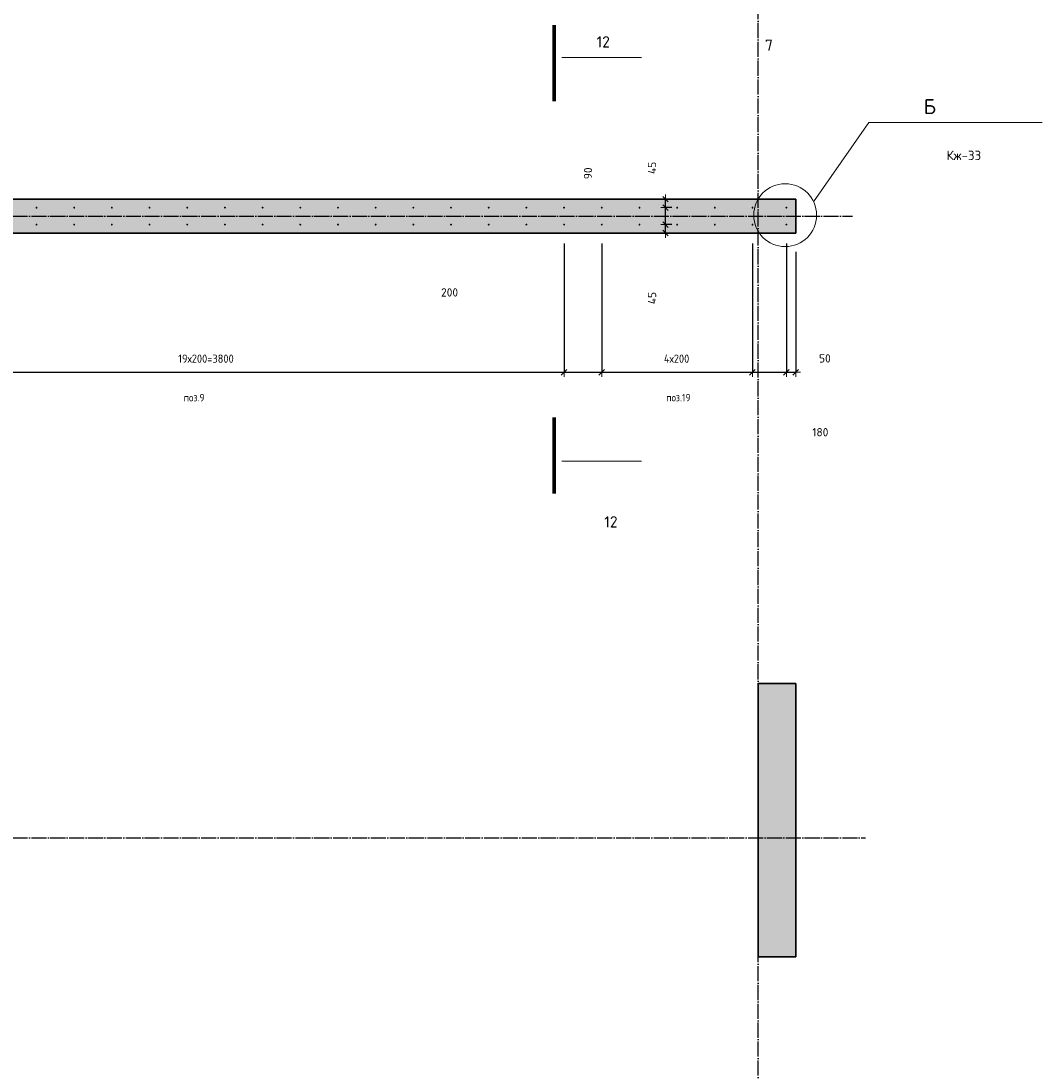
# Model space of a CAD drawing. Header units: millimetres. Extents: x -2995 to 60896, y -2809 to 57831.
# Tile 34 of 169: x 9987 to 15407, y 27163 to 32735. Entities that reach past the tile are written whole.
import ezdxf

# ---------------------------------------------------------------- set-up
doc = ezdxf.new("R2010")
doc.units = ezdxf.units.MM
doc.header["$PDMODE"] = 65
doc.linetypes.add('______11', pattern=[100, 80, -10, 0, -10])
doc.linetypes.add('______5', pattern=[220, 160, -20, 20, -20])
for name, color, linetype, lineweight in [('Standard', 7, 'Continuous', 25), ('Арм.стержн. вертикальными 1', 22, 'Continuous', 35), ('Обозначение разреза_ общее', 7, 'Continuous', 25), ('Размерная линия_ общее', 7, 'Continuous', 13)]:
    doc.layers.add(name, color=color, linetype=linetype, lineweight=lineweight)
doc.layers.add('Осевая линия_ общее', color=7, linetype='______5', lineweight=13, true_color=0xa0a0a0)
doc.styles.add('ISOCPEUR', font='ISOCPEUR')
doc.dimstyles.new('DIMSTYLE_16', dxfattribs={"dimtxt": 44, "dimasz": 50, "dimexe": 0, "dimexo": 0, "dimgap": 22, "dimtad": 0, "dimdec": 0, "dimrnd": 5, "dimzin": 12, "dimdsep": 46, "dimtxsty": 'ISOCPEUR', "dimblk1": 'ALL_ML_STRICH', "dimblk2": 'ALL_ML_STRICH', "dimsah": 1, "dimcen": 0, "dimclrd": 7, "dimclre": 256, "dimclrt": 7, "dimadec": 0, "dimazin": 0, "dimtfac": 1, "dimtdec": 0, "dimtix": 1, "dimtmove": 2, "dimatfit": 3, "dimfxl": 0, "dimtzin": 0, "dimlwd": 0, "dimlwe": -3, "dimarcsym": 0})
doc.dimstyles.new('DIMSTYLE_3', dxfattribs={"dimtxt": 44, "dimasz": 50, "dimexe": 0, "dimexo": 0, "dimgap": 22, "dimtad": 2, "dimdec": 0, "dimrnd": 5, "dimzin": 12, "dimdsep": 46, "dimtxsty": 'ISOCPEUR', "dimblk1": 'ALL_ML_STRICH', "dimblk2": 'ALL_ML_STRICH', "dimsah": 1, "dimcen": 0, "dimclrd": 7, "dimclre": 256, "dimclrt": 7, "dimadec": 0, "dimazin": 0, "dimtfac": 1, "dimtdec": 0, "dimtix": 1, "dimtmove": 2, "dimatfit": 3, "dimfxl": 0, "dimtvp": 1.2, "dimtzin": 0, "dimlwd": 0, "dimlwe": -3, "dimarcsym": 0})
doc.dimstyles.new('DIMSTYLE_5', dxfattribs={"dimtxt": 44, "dimasz": 50, "dimexe": 0, "dimexo": 0, "dimgap": 22, "dimtad": 2, "dimdec": 0, "dimrnd": 5, "dimzin": 12, "dimdsep": 46, "dimtxsty": 'ISOCPEUR', "dimblk1": 'ALL_ML_STRICH', "dimblk2": 'ALL_ML_STRICH', "dimsah": 1, "dimcen": 0, "dimclrd": 7, "dimclre": 256, "dimclrt": 7, "dimadec": 0, "dimazin": 0, "dimtfac": 1, "dimtdec": 0, "dimtix": 1, "dimtmove": 2, "dimatfit": 3, "dimfxl": 0, "dimtzin": 0, "dimlwd": 0, "dimlwe": -3, "dimarcsym": 0})

# ---------------------------------------------------------------- blocks, each defined once
blk = doc.blocks.new('ALL_ML_STRICH')
at = {"color": 0, "linetype": 'ByBlock', "lineweight": -2}
for p, q in [((-1, 0), (0.5, 0)), ((-0.3, -0.3), (0.3, 0.3)), ((0, -0.5), (0, 0.5))]:
    blk.add_line(p, q, dxfattribs=at)
blk = doc.blocks.new('*D14')
at = {"layer": 'DEFPOINTS', "color": 7, "linetype": 'Continuous', "lineweight": 13, "transparency": 33554687}
for p in [(13462, 31655.5), (13361.5, 31610), (13408.3, 31610)]:
    blk.add_point(p, dxfattribs=at)
at = {"layer": 'Размерная линия_ общее', "color": 253, "linetype": 'Continuous', "lineweight": -2, "true_color": 0xa0a0a0, "transparency": 33554687}
for p, q in [((13442, 31655.5), (13408.3, 31655.5)), ((13381.5, 31610), (13408.3, 31610))]:
    blk.add_line(p, q, dxfattribs=at)
at = {"layer": 'Размерная линия_ общее', "color": 7, "linetype": 'Continuous', "lineweight": -2, "transparency": 33554687}
blk.add_line((13408.3, 31610), (13408.3, 31655.5), dxfattribs=at)
at = {"layer": 'Размерная линия_ общее', "color": 7, "linetype": 'Continuous', "lineweight": 13, "transparency": 33554687, "xscale": 50, "yscale": 50, "zscale": 50}
for p, rotation in [((13408.3, 31655.5), 90), ((13408.3, 31610), 270)]:
    blk.add_blockref('ALL_ML_STRICH', p, dxfattribs=dict(at, rotation=rotation))
at = {"layer": 'Размерная линия_ общее', "color": 7, "linetype": 'Continuous', "lineweight": 13, "transparency": 33554687, "insert": (13336.9, 31265.1), "char_height": 44, "width": 88, "attachment_point": 5, "rotation": 90, "style": 'ISOCPEUR'}
blk.add_mtext('\\A1;{45}', dxfattribs=at)
blk = doc.blocks.new('*D15')
at = {"layer": 'DEFPOINTS', "color": 7, "linetype": 'Continuous', "lineweight": 13, "transparency": 33554687}
for p in [(13462, 31745), (13408.3, 31655.5), (13462, 31655.5)]:
    blk.add_point(p, dxfattribs=at)
at = {"layer": 'Размерная линия_ общее', "color": 253, "linetype": 'Continuous', "lineweight": -2, "true_color": 0xa0a0a0, "transparency": 33554687}
for p, q in [((13442, 31745), (13408.3, 31745)), ((13442, 31655.5), (13408.3, 31655.5))]:
    blk.add_line(p, q, dxfattribs=at)
at = {"layer": 'Размерная линия_ общее', "color": 7, "linetype": 'Continuous', "lineweight": -2, "transparency": 33554687}
blk.add_line((13408.3, 31655.5), (13408.3, 31745), dxfattribs=at)
at = {"layer": 'Размерная линия_ общее', "color": 7, "linetype": 'Continuous', "lineweight": 13, "transparency": 33554687, "xscale": 50, "yscale": 50, "zscale": 50}
for p, rotation in [((13408.3, 31745), 90), ((13408.3, 31655.5), 270)]:
    blk.add_blockref('ALL_ML_STRICH', p, dxfattribs=dict(at, rotation=rotation))
at = {"layer": 'Размерная линия_ общее', "color": 7, "linetype": 'Continuous', "lineweight": 13, "transparency": 33554687, "insert": (12997, 31927.2), "char_height": 44, "width": 88, "attachment_point": 5, "rotation": 90, "style": 'ISOCPEUR'}
blk.add_mtext('\\A1;{90}', dxfattribs=at)
blk = doc.blocks.new('*D16')
at = {"layer": 'DEFPOINTS', "color": 7, "linetype": 'Continuous', "lineweight": 13, "transparency": 33554687}
for p in [(13361.5, 31790), (13408.3, 31745), (13462, 31745)]:
    blk.add_point(p, dxfattribs=at)
at = {"layer": 'Размерная линия_ общее', "color": 253, "linetype": 'Continuous', "lineweight": -2, "true_color": 0xa0a0a0, "transparency": 33554687}
for p, q in [((13381.5, 31790), (13408.3, 31790)), ((13442, 31745), (13408.3, 31745))]:
    blk.add_line(p, q, dxfattribs=at)
at = {"layer": 'Размерная линия_ общее', "color": 7, "linetype": 'Continuous', "lineweight": -2, "transparency": 33554687}
blk.add_line((13408.3, 31745), (13408.3, 31790), dxfattribs=at)
at = {"layer": 'Размерная линия_ общее', "color": 7, "linetype": 'Continuous', "lineweight": 13, "transparency": 33554687, "xscale": 50, "yscale": 50, "zscale": 50}
for p, rotation in [((13408.3, 31790), 90), ((13408.3, 31745), 270)]:
    blk.add_blockref('ALL_ML_STRICH', p, dxfattribs=dict(at, rotation=rotation))
at = {"layer": 'Размерная линия_ общее', "color": 7, "linetype": 'Continuous', "lineweight": 13, "transparency": 33554687, "insert": (13336.7, 31955.8), "char_height": 44, "width": 88, "attachment_point": 5, "rotation": 90, "style": 'ISOCPEUR'}
blk.add_mtext('\\A1;{45}', dxfattribs=at)
blk = doc.blocks.new('СЛОЖНЫЙ_ОБЪЕКТ_0')
at = {"layer": 'Осевая линия_ общее', "color": 253, "linetype": '______11', "lineweight": -3, "true_color": 0xa0a0a0, "transparency": 33554687}
for p, q in [((13900, -2590), (13900, 47490)), ((-2770, 31700), (14400, 31700)), ((-2770, 28400), (14470, 28400))]:
    blk.add_line(p, q, dxfattribs=at)
blk = doc.blocks.new('*D590')
at = {"layer": 'DEFPOINTS', "color": 7, "linetype": 'Continuous', "lineweight": 13, "transparency": 33554687}
for p in [(9070, 31655), (12869.9, 31655), (9070, 30871.5)]:
    blk.add_point(p, dxfattribs=at)
at = {"layer": 'Размерная линия_ общее', "color": 253, "linetype": 'Continuous', "lineweight": -2, "true_color": 0xa0a0a0, "transparency": 33554687}
for p, q in [((9070, 31555), (9070, 30871.5)), ((12869.9, 31555), (12869.9, 30871.5))]:
    blk.add_line(p, q, dxfattribs=at)
at = {"layer": 'Размерная линия_ общее', "color": 7, "linetype": 'Continuous', "lineweight": -2, "transparency": 33554687}
blk.add_line((9070, 30871.5), (12869.9, 30871.5), dxfattribs=at)
at = {"layer": 'Размерная линия_ общее', "color": 7, "linetype": 'Continuous', "lineweight": 13, "transparency": 33554687, "xscale": 50, "yscale": 50, "zscale": 50, "rotation": 180}
blk.add_blockref('ALL_ML_STRICH', (9070, 30871.5), dxfattribs=at)
at = {"layer": 'Размерная линия_ общее', "color": 7, "linetype": 'Continuous', "lineweight": 13, "transparency": 33554687, "xscale": 50, "yscale": 50, "zscale": 50}
blk.add_blockref('ALL_ML_STRICH', (12869.9, 30871.5), dxfattribs=at)
at = {"layer": 'Размерная линия_ общее', "color": 7, "linetype": 'Continuous', "lineweight": 13, "transparency": 33554687, "insert": (10822, 30965.5), "char_height": 44, "width": 2.2, "attachment_point": 1, "line_spacing_factor": 0.60241, "style": 'ISOCPEUR'}
blk.add_mtext('\\W0.91;19х200=3800', dxfattribs=at)
blk = doc.blocks.new('*D591')
at = {"layer": 'DEFPOINTS', "color": 7, "linetype": 'Continuous', "lineweight": 13, "transparency": 33554687}
for p in [(12869.9, 31655), (13069.9, 31655), (12869.9, 30871.5)]:
    blk.add_point(p, dxfattribs=at)
at = {"layer": 'Размерная линия_ общее', "color": 253, "linetype": 'Continuous', "lineweight": -2, "true_color": 0xa0a0a0, "transparency": 33554687}
for p, q in [((12869.9, 31555), (12869.9, 30871.5)), ((13069.9, 31555), (13069.9, 30871.5))]:
    blk.add_line(p, q, dxfattribs=at)
at = {"layer": 'Размерная линия_ общее', "color": 7, "linetype": 'Continuous', "lineweight": -2, "transparency": 33554687}
blk.add_line((12869.9, 30871.5), (13069.9, 30871.5), dxfattribs=at)
at = {"layer": 'Размерная линия_ общее', "color": 7, "linetype": 'Continuous', "lineweight": 13, "transparency": 33554687, "xscale": 50, "yscale": 50, "zscale": 50, "rotation": 180}
blk.add_blockref('ALL_ML_STRICH', (12869.9, 30871.5), dxfattribs=at)
at = {"layer": 'Размерная линия_ общее', "color": 7, "linetype": 'Continuous', "lineweight": 13, "transparency": 33554687, "xscale": 50, "yscale": 50, "zscale": 50}
blk.add_blockref('ALL_ML_STRICH', (13069.9, 30871.5), dxfattribs=at)
at = {"layer": 'Размерная линия_ общее', "color": 7, "linetype": 'Continuous', "lineweight": 13, "transparency": 33554687, "insert": (12262.2, 31295), "char_height": 44, "width": 132, "attachment_point": 5, "style": 'ISOCPEUR'}
blk.add_mtext('\\A1;{200}', dxfattribs=at)
blk = doc.blocks.new('*D592')
at = {"layer": 'DEFPOINTS', "color": 7, "linetype": 'Continuous', "lineweight": 13, "transparency": 33554687}
for p in [(13069.9, 31655), (13869.9, 31654.7), (13069.9, 30871.5)]:
    blk.add_point(p, dxfattribs=at)
at = {"layer": 'Размерная линия_ общее', "color": 253, "linetype": 'Continuous', "lineweight": -2, "true_color": 0xa0a0a0, "transparency": 33554687}
for p, q in [((13069.9, 31555), (13069.9, 30871.5)), ((13869.9, 31554.7), (13869.9, 30871.5))]:
    blk.add_line(p, q, dxfattribs=at)
at = {"layer": 'Размерная линия_ общее', "color": 7, "linetype": 'Continuous', "lineweight": -2, "transparency": 33554687}
blk.add_line((13069.9, 30871.5), (13869.9, 30871.5), dxfattribs=at)
at = {"layer": 'Размерная линия_ общее', "color": 7, "linetype": 'Continuous', "lineweight": 13, "transparency": 33554687, "xscale": 50, "yscale": 50, "zscale": 50, "rotation": 180}
blk.add_blockref('ALL_ML_STRICH', (13069.9, 30871.5), dxfattribs=at)
at = {"layer": 'Размерная линия_ общее', "color": 7, "linetype": 'Continuous', "lineweight": 13, "transparency": 33554687, "xscale": 50, "yscale": 50, "zscale": 50}
blk.add_blockref('ALL_ML_STRICH', (13869.9, 30871.5), dxfattribs=at)
at = {"layer": 'Размерная линия_ общее', "color": 7, "linetype": 'Continuous', "lineweight": 13, "transparency": 33554687, "insert": (13399.9, 30965.5), "char_height": 44, "width": 2.2, "attachment_point": 1, "line_spacing_factor": 0.60241, "style": 'ISOCPEUR'}
blk.add_mtext('\\W0.91;4х200', dxfattribs=at)
blk = doc.blocks.new('*D593')
at = {"layer": 'DEFPOINTS', "color": 7, "linetype": 'Continuous', "lineweight": 13, "transparency": 33554687}
for p in [(13869.9, 31654.7), (14049.9, 31655), (13869.9, 30871.5)]:
    blk.add_point(p, dxfattribs=at)
at = {"layer": 'Размерная линия_ общее', "color": 253, "linetype": 'Continuous', "lineweight": -2, "true_color": 0xa0a0a0, "transparency": 33554687}
for p, q in [((13869.9, 31554.7), (13869.9, 30871.5)), ((14049.9, 31555), (14049.9, 30871.5))]:
    blk.add_line(p, q, dxfattribs=at)
at = {"layer": 'Размерная линия_ общее', "color": 7, "linetype": 'Continuous', "lineweight": -2, "transparency": 33554687}
blk.add_line((13869.9, 30871.5), (14049.9, 30871.5), dxfattribs=at)
at = {"layer": 'Размерная линия_ общее', "color": 7, "linetype": 'Continuous', "lineweight": 13, "transparency": 33554687, "xscale": 50, "yscale": 50, "zscale": 50, "rotation": 180}
blk.add_blockref('ALL_ML_STRICH', (13869.9, 30871.5), dxfattribs=at)
at = {"layer": 'Размерная линия_ общее', "color": 7, "linetype": 'Continuous', "lineweight": 13, "transparency": 33554687, "xscale": 50, "yscale": 50, "zscale": 50}
blk.add_blockref('ALL_ML_STRICH', (14049.9, 30871.5), dxfattribs=at)
at = {"layer": 'Размерная линия_ общее', "color": 7, "linetype": 'Continuous', "lineweight": 13, "transparency": 33554687, "insert": (14230.1, 30553.2), "char_height": 44, "width": 132, "attachment_point": 5, "style": 'ISOCPEUR'}
blk.add_mtext('\\A1;{180}', dxfattribs=at)
blk = doc.blocks.new('*D594')
at = {"layer": 'DEFPOINTS', "color": 7, "linetype": 'Continuous', "lineweight": 13, "transparency": 33554687}
for p in [(14049.9, 31655), (14100, 31610), (14049.9, 30871.5)]:
    blk.add_point(p, dxfattribs=at)
at = {"layer": 'Размерная линия_ общее', "color": 253, "linetype": 'Continuous', "lineweight": -2, "true_color": 0xa0a0a0, "transparency": 33554687}
for p, q in [((14049.9, 31555), (14049.9, 30871.5)), ((14100, 31510), (14100, 30871.5))]:
    blk.add_line(p, q, dxfattribs=at)
at = {"layer": 'Размерная линия_ общее', "color": 7, "linetype": 'Continuous', "lineweight": -2, "transparency": 33554687}
blk.add_line((14049.9, 30871.5), (14100, 30871.5), dxfattribs=at)
at = {"layer": 'Размерная линия_ общее', "color": 7, "linetype": 'Continuous', "lineweight": 13, "transparency": 33554687, "xscale": 50, "yscale": 50, "zscale": 50, "rotation": 180}
blk.add_blockref('ALL_ML_STRICH', (14049.9, 30871.5), dxfattribs=at)
at = {"layer": 'Размерная линия_ общее', "color": 7, "linetype": 'Continuous', "lineweight": 13, "transparency": 33554687, "xscale": 50, "yscale": 50, "zscale": 50}
blk.add_blockref('ALL_ML_STRICH', (14100, 30871.5), dxfattribs=at)
at = {"layer": 'Размерная линия_ общее', "color": 7, "linetype": 'Continuous', "lineweight": 13, "transparency": 33554687, "insert": (14254.3, 30944.9), "char_height": 44, "width": 88, "attachment_point": 5, "style": 'ISOCPEUR'}
blk.add_mtext('\\A1;{50}', dxfattribs=at)

msp = doc.modelspace()

# ---------------------------------------------------------------- hatches: boundary and pattern name
at = {"linetype": 'Continuous', "lineweight": 25, "transparency": 33554687}
for points in [[(8320, 31790), (8320, 31610), (14100, 31610), (14100, 31790)], [(13900, 27769.8), (14100, 27769.8), (14100, 29219.8), (13900, 29219.8)]]:
    msp.add_hatch(color=7, dxfattribs=at).paths.add_polyline_path(points)
at = {"layer": 'Арм.стержн. вертикальными 1', "linetype": 'Continuous', "lineweight": 50, "transparency": 33554687}
for points in [[(10074.9, 31745), (10074.6, 31747), (10073.5, 31748.6), (10071.9, 31749.7), (10069.9, 31750), (10068, 31749.7), (10066.4, 31748.6), (10065.3, 31747), (10064.9, 31745), (10065.3, 31743.1), (10066.4, 31741.5), (10068, 31740.4), (10069.9, 31740), (10071.9, 31740.4), (10073.5, 31741.5), (10074.6, 31743.1)], [(10274.9, 31745), (10274.6, 31747), (10273.5, 31748.6), (10271.9, 31749.7), (10269.9, 31750), (10268, 31749.7), (10266.4, 31748.6), (10265.3, 31747), (10264.9, 31745), (10265.3, 31743.1), (10266.4, 31741.5), (10268, 31740.4), (10269.9, 31740), (10271.9, 31740.4), (10273.5, 31741.5), (10274.6, 31743.1)], [(10474.9, 31745), (10474.6, 31746.9), (10473.5, 31748.6), (10471.9, 31749.7), (10469.9, 31750), (10468, 31749.7), (10466.4, 31748.6), (10465.3, 31746.9), (10464.9, 31745), (10465.3, 31743.1), (10466.4, 31741.5), (10468, 31740.4), (10469.9, 31740), (10471.9, 31740.4), (10473.5, 31741.5), (10474.6, 31743.1)], [(10674.9, 31745), (10674.6, 31746.9), (10673.5, 31748.6), (10671.9, 31749.7), (10669.9, 31750), (10668, 31749.7), (10666.4, 31748.6), (10665.3, 31746.9), (10664.9, 31745), (10665.3, 31743.1), (10666.4, 31741.5), (10668, 31740.4), (10669.9, 31740), (10671.9, 31740.4), (10673.5, 31741.5), (10674.6, 31743.1)], [(10874.9, 31745), (10874.6, 31746.9), (10873.5, 31748.6), (10871.9, 31749.7), (10869.9, 31750), (10868, 31749.7), (10866.4, 31748.6), (10865.3, 31746.9), (10864.9, 31745), (10865.3, 31743.1), (10866.4, 31741.5), (10868, 31740.4), (10869.9, 31740), (10871.9, 31740.4), (10873.5, 31741.5), (10874.6, 31743.1)], [(11074.9, 31745), (11074.6, 31746.9), (11073.5, 31748.6), (11071.9, 31749.6), (11069.9, 31750), (11068, 31749.6), (11066.4, 31748.6), (11065.3, 31746.9), (11064.9, 31745), (11065.3, 31743.1), (11066.4, 31741.5), (11068, 31740.4), (11069.9, 31740), (11071.9, 31740.4), (11073.5, 31741.5), (11074.6, 31743.1)], [(11274.9, 31745), (11274.6, 31746.9), (11273.5, 31748.6), (11271.9, 31749.6), (11269.9, 31750), (11268, 31749.6), (11266.4, 31748.6), (11265.3, 31746.9), (11264.9, 31745), (11265.3, 31743.1), (11266.4, 31741.5), (11268, 31740.4), (11269.9, 31740), (11271.9, 31740.4), (11273.5, 31741.5), (11274.6, 31743.1)], [(11474.9, 31745), (11474.6, 31746.9), (11473.5, 31748.6), (11471.9, 31749.6), (11469.9, 31750), (11468, 31749.6), (11466.4, 31748.6), (11465.3, 31746.9), (11464.9, 31745), (11465.3, 31743.1), (11466.4, 31741.5), (11468, 31740.4), (11469.9, 31740), (11471.9, 31740.4), (11473.5, 31741.5), (11474.6, 31743.1)], [(11674.9, 31745), (11674.6, 31746.9), (11673.5, 31748.6), (11671.9, 31749.6), (11669.9, 31750), (11668, 31749.6), (11666.4, 31748.6), (11665.3, 31746.9), (11664.9, 31745), (11665.3, 31743.1), (11666.4, 31741.5), (11668, 31740.4), (11669.9, 31740), (11671.9, 31740.4), (11673.5, 31741.5), (11674.6, 31743.1)], [(11874.9, 31745), (11874.6, 31746.9), (11873.5, 31748.6), (11871.9, 31749.6), (11869.9, 31750), (11868, 31749.6), (11866.4, 31748.6), (11865.3, 31746.9), (11864.9, 31745), (11865.3, 31743.1), (11866.4, 31741.5), (11868, 31740.4), (11869.9, 31740), (11871.9, 31740.4), (11873.5, 31741.5), (11874.6, 31743.1)], [(12074.9, 31745), (12074.6, 31746.9), (12073.5, 31748.6), (12071.9, 31749.6), (12069.9, 31750), (12068, 31749.6), (12066.4, 31748.6), (12065.3, 31746.9), (12064.9, 31745), (12065.3, 31743.1), (12066.4, 31741.5), (12068, 31740.4), (12069.9, 31740), (12071.9, 31740.4), (12073.5, 31741.5), (12074.6, 31743.1)], [(12274.9, 31745), (12274.6, 31746.9), (12273.5, 31748.6), (12271.9, 31749.6), (12269.9, 31750), (12268, 31749.6), (12266.4, 31748.6), (12265.3, 31746.9), (12264.9, 31745), (12265.3, 31743.1), (12266.4, 31741.5), (12268, 31740.4), (12269.9, 31740), (12271.9, 31740.4), (12273.5, 31741.5), (12274.6, 31743.1)], [(12474.9, 31745), (12474.6, 31746.9), (12473.5, 31748.6), (12471.9, 31749.6), (12469.9, 31750), (12468, 31749.6), (12466.4, 31748.6), (12465.3, 31746.9), (12464.9, 31745), (12465.3, 31743.1), (12466.4, 31741.5), (12468, 31740.4), (12469.9, 31740), (12471.9, 31740.4), (12473.5, 31741.5), (12474.6, 31743.1)], [(12674.9, 31745), (12674.6, 31746.9), (12673.5, 31748.6), (12671.9, 31749.6), (12669.9, 31750), (12668, 31749.6), (12666.4, 31748.6), (12665.3, 31746.9), (12664.9, 31745), (12665.3, 31743.1), (12666.4, 31741.5), (12668, 31740.4), (12669.9, 31740), (12671.9, 31740.4), (12673.5, 31741.5), (12674.6, 31743.1)], [(12874.9, 31745), (12874.6, 31746.9), (12873.5, 31748.6), (12871.9, 31749.6), (12869.9, 31750), (12868, 31749.6), (12866.4, 31748.6), (12865.3, 31746.9), (12864.9, 31745), (12865.3, 31743.1), (12866.4, 31741.5), (12868, 31740.4), (12869.9, 31740), (12871.9, 31740.4), (12873.5, 31741.5), (12874.6, 31743.1)], [(13074.9, 31745), (13074.6, 31746.9), (13073.5, 31748.6), (13071.9, 31749.6), (13069.9, 31750), (13068, 31749.6), (13066.4, 31748.6), (13065.3, 31746.9), (13064.9, 31745), (13065.3, 31743.1), (13066.4, 31741.5), (13068, 31740.4), (13069.9, 31740), (13071.9, 31740.4), (13073.5, 31741.5), (13074.6, 31743.1)], [(13274.9, 31744.9), (13274.6, 31746.9), (13273.5, 31748.5), (13271.9, 31749.6), (13269.9, 31749.9), (13268, 31749.6), (13266.4, 31748.5), (13265.3, 31746.9), (13264.9, 31744.9), (13265.3, 31743), (13266.4, 31741.4), (13268, 31740.3), (13269.9, 31739.9), (13271.9, 31740.3), (13273.5, 31741.4), (13274.6, 31743)], [(13474.9, 31744.9), (13474.6, 31746.8), (13473.5, 31748.4), (13471.9, 31749.5), (13469.9, 31749.9), (13468, 31749.5), (13466.4, 31748.4), (13465.3, 31746.8), (13464.9, 31744.9), (13465.3, 31743), (13466.4, 31741.3), (13468, 31740.3), (13469.9, 31739.9), (13471.9, 31740.3), (13473.5, 31741.3), (13474.6, 31743)], [(13674.9, 31744.8), (13674.6, 31746.7), (13673.5, 31748.3), (13671.9, 31749.4), (13669.9, 31749.8), (13668, 31749.4), (13666.4, 31748.3), (13665.3, 31746.7), (13664.9, 31744.8), (13665.3, 31742.9), (13666.4, 31741.3), (13668, 31740.2), (13669.9, 31739.8), (13671.9, 31740.2), (13673.5, 31741.3), (13674.6, 31742.9)], [(13874.9, 31744.7), (13874.6, 31746.6), (13873.5, 31748.3), (13871.9, 31749.4), (13869.9, 31749.7), (13868, 31749.4), (13866.4, 31748.3), (13865.3, 31746.6), (13864.9, 31744.7), (13865.3, 31742.8), (13866.4, 31741.2), (13868, 31740.1), (13869.9, 31739.7), (13871.9, 31740.1), (13873.5, 31741.2), (13874.6, 31742.8)], [(14054.9, 31745), (14054.6, 31746.9), (14053.5, 31748.5), (14051.9, 31749.6), (14049.9, 31750), (14048, 31749.6), (14046.4, 31748.5), (14045.3, 31746.9), (14044.9, 31745), (14045.3, 31743.1), (14046.4, 31741.5), (14048, 31740.4), (14049.9, 31740), (14051.9, 31740.4), (14053.5, 31741.5), (14054.6, 31743.1)], [(10074.9, 31655), (10074.6, 31657), (10073.5, 31658.6), (10071.9, 31659.7), (10069.9, 31660), (10068, 31659.7), (10066.4, 31658.6), (10065.3, 31657), (10064.9, 31655), (10065.3, 31653.1), (10066.4, 31651.5), (10068, 31650.4), (10069.9, 31650), (10071.9, 31650.4), (10073.5, 31651.5), (10074.6, 31653.1)], [(10274.9, 31655), (10274.6, 31657), (10273.5, 31658.6), (10271.9, 31659.7), (10269.9, 31660), (10268, 31659.7), (10266.4, 31658.6), (10265.3, 31657), (10264.9, 31655), (10265.3, 31653.1), (10266.4, 31651.5), (10268, 31650.4), (10269.9, 31650), (10271.9, 31650.4), (10273.5, 31651.5), (10274.6, 31653.1)], [(10474.9, 31655), (10474.6, 31656.9), (10473.5, 31658.6), (10471.9, 31659.7), (10469.9, 31660), (10468, 31659.7), (10466.4, 31658.6), (10465.3, 31656.9), (10464.9, 31655), (10465.3, 31653.1), (10466.4, 31651.5), (10468, 31650.4), (10469.9, 31650), (10471.9, 31650.4), (10473.5, 31651.5), (10474.6, 31653.1)], [(10674.9, 31655), (10674.6, 31656.9), (10673.5, 31658.6), (10671.9, 31659.7), (10669.9, 31660), (10668, 31659.7), (10666.4, 31658.6), (10665.3, 31656.9), (10664.9, 31655), (10665.3, 31653.1), (10666.4, 31651.5), (10668, 31650.4), (10669.9, 31650), (10671.9, 31650.4), (10673.5, 31651.5), (10674.6, 31653.1)], [(10874.9, 31655), (10874.6, 31656.9), (10873.5, 31658.6), (10871.9, 31659.7), (10869.9, 31660), (10868, 31659.7), (10866.4, 31658.6), (10865.3, 31656.9), (10864.9, 31655), (10865.3, 31653.1), (10866.4, 31651.5), (10868, 31650.4), (10869.9, 31650), (10871.9, 31650.4), (10873.5, 31651.5), (10874.6, 31653.1)], [(11074.9, 31655), (11074.6, 31656.9), (11073.5, 31658.6), (11071.9, 31659.6), (11069.9, 31660), (11068, 31659.6), (11066.4, 31658.6), (11065.3, 31656.9), (11064.9, 31655), (11065.3, 31653.1), (11066.4, 31651.5), (11068, 31650.4), (11069.9, 31650), (11071.9, 31650.4), (11073.5, 31651.5), (11074.6, 31653.1)], [(11274.9, 31655), (11274.6, 31656.9), (11273.5, 31658.6), (11271.9, 31659.6), (11269.9, 31660), (11268, 31659.6), (11266.4, 31658.6), (11265.3, 31656.9), (11264.9, 31655), (11265.3, 31653.1), (11266.4, 31651.5), (11268, 31650.4), (11269.9, 31650), (11271.9, 31650.4), (11273.5, 31651.5), (11274.6, 31653.1)], [(11474.9, 31655), (11474.6, 31656.9), (11473.5, 31658.6), (11471.9, 31659.6), (11469.9, 31660), (11468, 31659.6), (11466.4, 31658.6), (11465.3, 31656.9), (11464.9, 31655), (11465.3, 31653.1), (11466.4, 31651.5), (11468, 31650.4), (11469.9, 31650), (11471.9, 31650.4), (11473.5, 31651.5), (11474.6, 31653.1)], [(11674.9, 31655), (11674.6, 31656.9), (11673.5, 31658.6), (11671.9, 31659.6), (11669.9, 31660), (11668, 31659.6), (11666.4, 31658.6), (11665.3, 31656.9), (11664.9, 31655), (11665.3, 31653.1), (11666.4, 31651.5), (11668, 31650.4), (11669.9, 31650), (11671.9, 31650.4), (11673.5, 31651.5), (11674.6, 31653.1)], [(11874.9, 31655), (11874.6, 31656.9), (11873.5, 31658.6), (11871.9, 31659.6), (11869.9, 31660), (11868, 31659.6), (11866.4, 31658.6), (11865.3, 31656.9), (11864.9, 31655), (11865.3, 31653.1), (11866.4, 31651.5), (11868, 31650.4), (11869.9, 31650), (11871.9, 31650.4), (11873.5, 31651.5), (11874.6, 31653.1)], [(12074.9, 31655), (12074.6, 31656.9), (12073.5, 31658.6), (12071.9, 31659.6), (12069.9, 31660), (12068, 31659.6), (12066.4, 31658.6), (12065.3, 31656.9), (12064.9, 31655), (12065.3, 31653.1), (12066.4, 31651.5), (12068, 31650.4), (12069.9, 31650), (12071.9, 31650.4), (12073.5, 31651.5), (12074.6, 31653.1)], [(12274.9, 31655), (12274.6, 31656.9), (12273.5, 31658.6), (12271.9, 31659.6), (12269.9, 31660), (12268, 31659.6), (12266.4, 31658.6), (12265.3, 31656.9), (12264.9, 31655), (12265.3, 31653.1), (12266.4, 31651.5), (12268, 31650.4), (12269.9, 31650), (12271.9, 31650.4), (12273.5, 31651.5), (12274.6, 31653.1)], [(12474.9, 31655), (12474.6, 31656.9), (12473.5, 31658.6), (12471.9, 31659.6), (12469.9, 31660), (12468, 31659.6), (12466.4, 31658.6), (12465.3, 31656.9), (12464.9, 31655), (12465.3, 31653.1), (12466.4, 31651.5), (12468, 31650.4), (12469.9, 31650), (12471.9, 31650.4), (12473.5, 31651.5), (12474.6, 31653.1)], [(12674.9, 31655), (12674.6, 31656.9), (12673.5, 31658.6), (12671.9, 31659.6), (12669.9, 31660), (12668, 31659.6), (12666.4, 31658.6), (12665.3, 31656.9), (12664.9, 31655), (12665.3, 31653.1), (12666.4, 31651.5), (12668, 31650.4), (12669.9, 31650), (12671.9, 31650.4), (12673.5, 31651.5), (12674.6, 31653.1)], [(12874.9, 31655), (12874.6, 31656.9), (12873.5, 31658.6), (12871.9, 31659.6), (12869.9, 31660), (12868, 31659.6), (12866.4, 31658.6), (12865.3, 31656.9), (12864.9, 31655), (12865.3, 31653.1), (12866.4, 31651.5), (12868, 31650.4), (12869.9, 31650), (12871.9, 31650.4), (12873.5, 31651.5), (12874.6, 31653.1)], [(13074.9, 31655), (13074.5, 31656.9), (13073.4, 31658.6), (13071.8, 31659.6), (13069.9, 31660), (13068, 31659.6), (13066.4, 31658.6), (13065.3, 31656.9), (13064.9, 31655), (13065.3, 31653.1), (13066.4, 31651.5), (13068, 31650.4), (13069.9, 31650), (13071.8, 31650.4), (13073.4, 31651.5), (13074.5, 31653.1)], [(13274.9, 31654.9), (13274.5, 31656.9), (13273.4, 31658.5), (13271.8, 31659.6), (13269.9, 31659.9), (13268, 31659.6), (13266.4, 31658.5), (13265.3, 31656.9), (13264.9, 31654.9), (13265.3, 31653), (13266.4, 31651.4), (13268, 31650.3), (13269.9, 31649.9), (13271.8, 31650.3), (13273.4, 31651.4), (13274.5, 31653)], [(13474.9, 31654.9), (13474.5, 31656.8), (13473.4, 31658.4), (13471.8, 31659.5), (13469.9, 31659.9), (13468, 31659.5), (13466.4, 31658.4), (13465.3, 31656.8), (13464.9, 31654.9), (13465.3, 31653), (13466.4, 31651.3), (13468, 31650.3), (13469.9, 31649.9), (13471.8, 31650.3), (13473.4, 31651.3), (13474.5, 31653)], [(13674.9, 31654.8), (13674.5, 31656.7), (13673.4, 31658.3), (13671.8, 31659.4), (13669.9, 31659.8), (13668, 31659.4), (13666.4, 31658.3), (13665.3, 31656.7), (13664.9, 31654.8), (13665.3, 31652.9), (13666.4, 31651.3), (13668, 31650.2), (13669.9, 31649.8), (13671.8, 31650.2), (13673.4, 31651.3), (13674.5, 31652.9)], [(13874.9, 31654.7), (13874.5, 31656.6), (13873.4, 31658.3), (13871.8, 31659.4), (13869.9, 31659.7), (13868, 31659.4), (13866.4, 31658.3), (13865.3, 31656.6), (13864.9, 31654.7), (13865.3, 31652.8), (13866.4, 31651.2), (13868, 31650.1), (13869.9, 31649.7), (13871.8, 31650.1), (13873.4, 31651.2), (13874.5, 31652.8)], [(14054.9, 31655), (14054.6, 31656.9), (14053.5, 31658.5), (14051.9, 31659.6), (14049.9, 31660), (14048, 31659.6), (14046.4, 31658.5), (14045.3, 31656.9), (14044.9, 31655), (14045.3, 31653.1), (14046.4, 31651.5), (14048, 31650.4), (14049.9, 31650), (14051.9, 31650.4), (14053.5, 31651.5), (14054.6, 31653.1)]]:
    msp.add_hatch(color=4, dxfattribs=at).paths.add_polyline_path(points)

# ---------------------------------------------------------------- linework, layer by layer
at = {"color": 7, "linetype": 'Continuous', "lineweight": 35, "transparency": 33554687}
for p, q in [((9000, 31790), (14100, 31790)), ((14100, 31790), (14100, 31610)), ((14100, 31610), (8320, 31610)), ((13900, 27769.8), (13900, 29219.8)), ((13900, 29219.8), (14100, 29219.8)), ((14100, 29219.8), (14100, 27769.8)), ((14100, 27769.8), (13900, 27769.8))]:
    msp.add_line(p, q, dxfattribs=at)
at = {"layer": 'Обозначение разреза_ общее', "color": 7, "linetype": 'Continuous', "lineweight": 70, "transparency": 33554687}
for p, q in [((12817.6, 32310.6), (12817.6, 32712.6)), ((12817.6, 30630.6), (12817.6, 30228.6))]:
    msp.add_line(p, q, dxfattribs=at)
at = {"layer": 'Обозначение разреза_ общее', "color": 7, "linetype": 'Continuous', "lineweight": 13, "transparency": 33554687}
for p, q in [((12857.6, 32541.3), (13281.6, 32541.3)), ((12857.6, 30399.9), (13281.6, 30399.9))]:
    msp.add_line(p, q, dxfattribs=at)
msp.add_lwpolyline([(14194.7, 31775.2), (14486.7, 32197.3), (15406.7, 32197.3)], dxfattribs=at)
msp.add_circle((14043.4, 31705.2), 166.7, dxfattribs=at)

# ---------------------------------------------------------------- block references
at = {"layer": 'Осевая линия_ общее', "color": 253, "linetype": '______11', "lineweight": -3, "true_color": 0xa0a0a0, "transparency": 33554687}
msp.add_blockref('СЛОЖНЫЙ_ОБЪЕКТ_0', (0, 0), dxfattribs=at)

# ---------------------------------------------------------------- texts
at = {"layer": 'Standard', "color": 7, "linetype": 'Continuous', "lineweight": 25, "transparency": 33554687, "char_height": 40, "attachment_point": 5, "style": 'ISOCPEUR'}
for s, insert, width in [('\\A1;{\\fISOCPEUR|i0|b0;\\H40.000000;\\W0.909091;\\C7;поз.9}\\P', (10906.5, 30736.9), 127.972), ('\\A1;{\\fISOCPEUR|i0|b0;\\H40.000000;\\W0.909091;\\C7;поз.19}\\P', (13476.5, 30736.9), 145.432)]:
    msp.add_mtext(s, dxfattribs=dict(at, insert=insert, width=width))
at = {"layer": 'Обозначение разреза_ общее', "color": 7, "linetype": 'Continuous', "lineweight": 13, "transparency": 33554687, "style": 'ISOCPEUR'}
for s, insert, char_height, width, attachment_point in [('\\A1;{\\fISOCPEUR|i0|b0;\\H60.000000;\\W1.000000;\\C7;12}\\P', (13042.2, 32594.7), 60, 94.5, 7), ('\\A1;{\\fISOCPEUR|i0|b0;\\H60.000000;\\W1.000000;\\C7;7}\\P', (13936.5, 32577.2), 60, 65.333, 7), ('\\A1;{\\fISOCPEUR|i0|b0;\\H80.000000;\\W1.000000;\\C7;Б}\\P', (14778.8, 32241.4), 80, 96, 7), ('\\A1;{\\fISOCPEUR|i0|b0;\\H50.000000;\\W1.000000;\\C7;Кж-33}\\P', (14991.6, 32022.3), 50, 213.75, 5), ('\\A1;{\\fISOCPEUR|i0|b0;\\H60.000000;\\W1.000000;\\C7;12}\\P', (13083.1, 30047.5), 60, 94.5, 7)]:
    msp.add_mtext(s, dxfattribs=dict(at, insert=insert, char_height=char_height, width=width, attachment_point=attachment_point))

# ---------------------------------------------------------------- dimensions: what is measured, and where the dimension line sits
at = {"layer": 'Размерная линия_ общее', "color": 7, "linetype": 'Continuous', "lineweight": 13, "transparency": 33554687}
for base, p1, p2, picture, middle in [((13408.3, 31790), (13442, 31745), (13381.5, 31790), '*D16', (13336.7, 31955.8)), ((13408.3204, 31745.0003), (13442.0208, 31655.469), (13442.0208, 31745.0003), '*D15', (12996.979, 31927.2085)), ((13408.3204, 31655.469), (13381.5329, 31610), (13442.0208, 31655.469), '*D14', (13336.9366, 31265.1245))]:
    dim = msp.add_linear_dim(base=base, p1=p1, p2=p2, angle=90, dimstyle='DIMSTYLE_3', override={"dimpost": '<>', "dimclrd": 7, "dimclre": 253, "dimclrt": 7, "dimlwd": 0, "dimlwe": 65533}, dxfattribs=at)
    dim.commit()
    dim.dimension.update_dxf_attribs({"geometry": picture, "text_midpoint": middle, "dimtype": 160})
for base, p1, p2, text, picture, middle in [((12869.9, 30871.5), (9070, 31555), (12869.9, 31555), '\\W0.91;19х200=3800', '*D590', (10970, 30893.5)), ((13869.9, 30871.5), (13069.9, 31555), (13869.9, 31554.7), '\\W0.91;4х200', '*D592', (13469.9, 30893.5))]:
    dim = msp.add_linear_dim(base=base, p1=p1, p2=p2, text=text, dimstyle='DIMSTYLE_5', override={"dimpost": '<>', "dimclrd": 7, "dimclre": 253, "dimclrt": 7, "dimlwd": 0, "dimlwe": 65533}, dxfattribs=at)
    dim.commit()
    dim.dimension.update_dxf_attribs({"geometry": picture, "text_midpoint": middle, "dimtype": 160})
for base, p1, p2, dimstyle, picture, middle in [((13069.9, 30871.5), (12869.9, 31555), (13069.9, 31555), 'DIMSTYLE_5', '*D591', (12262.2, 31295)), ((14049.9, 30871.5), (13869.9, 31554.7), (14049.9, 31555), 'DIMSTYLE_16', '*D593', (14230.1, 30553.2)), ((14100, 30871.5), (14049.9, 31555), (14100, 31510), 'DIMSTYLE_3', '*D594', (14254.3, 30944.9))]:
    dim = msp.add_linear_dim(base=base, p1=p1, p2=p2, dimstyle=dimstyle, override={"dimpost": '<>', "dimclrd": 7, "dimclre": 253, "dimclrt": 7, "dimlwd": 0, "dimlwe": 65533}, dxfattribs=at)
    dim.commit()
    dim.dimension.update_dxf_attribs({"geometry": picture, "text_midpoint": middle, "dimtype": 160})

doc.saveas('drawing.dxf')
